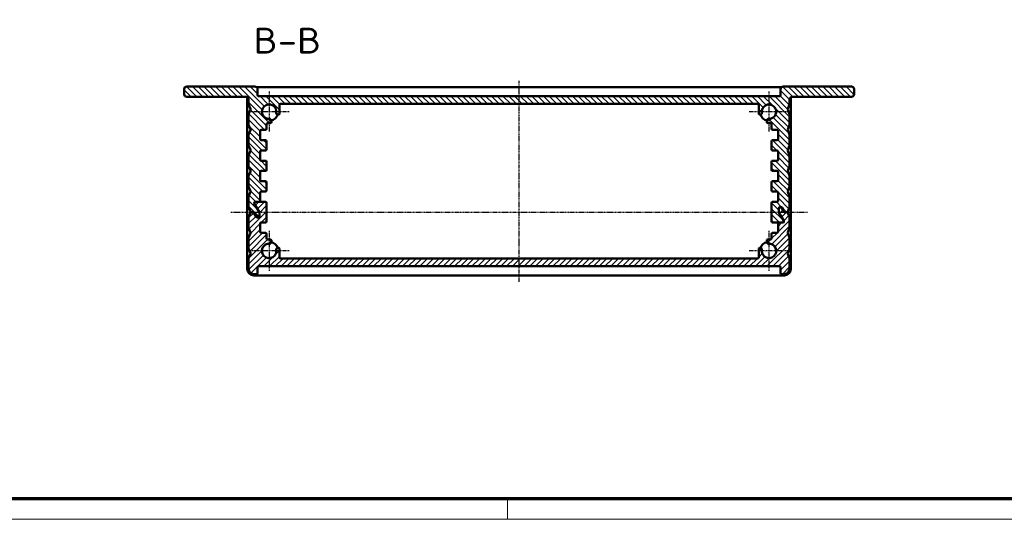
# Model space of a CAD drawing. Header units: millimetres. Extents: x 1 to 593, y 1 to 419.
# Tile 2 of 6: x 118 to 309, y 1 to 98. Entities that reach past the tile are written whole.
import ezdxf

# ---------------------------------------------------------------- set-up
doc = ezdxf.new("R2010")
doc.units = ezdxf.units.MM
doc.linetypes.add('CHAIN', pattern=[0.3543, 0.2362, -0.0295, 0.0591, -0.0295])
doc.linetypes.add('DASH_DOT', pattern=[0.37, 0.24, -0.06, 0.01, -0.06])
doc.layers.get('0').update_dxf_attribs({"lineweight": 25})
for name, color, linetype, lineweight in [('Mittellinie (ISO)', 1, 'DASH_DOT', 25), ('Mittelpunktmarkierung (ISO)', 1, 'DASH_DOT', 25), ('Rahmen (ISO)', 7, 'Continuous', 70), ('Schraffur (ISO)', 1, 'Continuous', 18), ('Sichtbar (ISO)', 7, 'Continuous', 50), ('Symbol (ISO)', 1, 'Continuous', 25)]:
    doc.layers.add(name, color=color, linetype=linetype, lineweight=lineweight)
doc.styles.add('5', font='isocpeur.ttf', dxfattribs={"width": 1.1})

# ---------------------------------------------------------------- blocks, each defined once
blk = doc.blocks.new('Ränder Bopla-A2-Rahmen')
at = {"layer": 'Rahmen (ISO)', "color": 91, "lineweight": 70}
blk.add_line((589, 5), (20, 5), dxfattribs=at)
at = {"layer": 'Rahmen (ISO)', "color": 1, "lineweight": 18}
for p, q in [((213, 5), (213, 1)), ((1, 1), (593, 1))]:
    blk.add_line(p, q, dxfattribs=at)

msp = doc.modelspace()

# ---------------------------------------------------------------- hatches: boundary and pattern name
at = {"layer": 'Schraffur (ISO)'}
h = msp.add_hatch(dxfattribs=at)
h.set_pattern_fill('ANSI31', color=256, scale=6.35, angle=90.000210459, style=0)
h.set_pattern_definition([(135.0002, (0, 0), (-0.561264, -0.561268), [])])
edge = h.paths.add_edge_path()
edge.add_ellipse((166.0632777, 74.3884254), major_axis=(0.2, 0), ratio=1, start_angle=0, end_angle=90)
edge.add_line((166.0632777, 74.5884254), (165.2132777, 74.5884254))
edge.add_ellipse((165.2132777, 74.7884254), major_axis=(0, -0.2), ratio=1, start_angle=270, end_angle=360, ccw=False)
edge.add_line((165.0132777, 74.7884254), (165.0132777, 76.3884254))
edge.add_ellipse((165.2132777, 76.3884254), major_axis=(-0.2, 0), ratio=1, start_angle=270, end_angle=360, ccw=False)
edge.add_line((165.2132777, 76.5884254), (166.0632777, 76.5884254))
edge.add_ellipse((166.0632777, 76.7884254), major_axis=(0, -0.2), ratio=1, start_angle=0, end_angle=90)
edge.add_line((166.2632777, 76.7884254), (166.2632777, 77.6884254))
edge.add_ellipse((166.4632777, 77.6884254), major_axis=(-0.2, 0), ratio=1, start_angle=270, end_angle=360, ccw=False)
edge.add_line((166.4632777, 77.8884254), (166.9937079, 77.8884254))
edge.add_ellipse((166.9937079, 78.0884254), major_axis=(0, -0.2), ratio=1, start_angle=0, end_angle=102.273689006)
edge.add_line((167.1891366, 78.1309417), (167.1007406, 78.5372585))
edge.add_ellipse((166.905312, 78.4947422), major_axis=(0.1954287, 0.0425163), ratio=1, start_angle=0, end_angle=82.819244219)
edge.add_ellipse((166.7632777, 80.0884254), major_axis=(0.12428, -1.3944728), ratio=1, start_angle=74.361511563, end_angle=360, ccw=False)
edge.add_ellipse((168.3362532, 79.7955978), major_axis=(-0.1966219, 0.0366034), ratio=1, start_angle=0, end_angle=82.819244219)
edge.add_line((168.2753591, 79.6050935), (168.5023836, 79.5325258))
edge.add_ellipse((168.5632777, 79.7230302), major_axis=(-0.0608941, -0.1905044), ratio=1, start_angle=0, end_angle=107.726310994)
edge.add_line((168.7632777, 79.7230302), (168.7632777, 81.3884254))
edge.add_ellipse((168.9632777, 81.3884254), major_axis=(-0.2, 0), ratio=1, start_angle=270, end_angle=360, ccw=False)
edge.add_line((168.9632777, 81.5884254), (261.5632777, 81.5884254))
edge.add_ellipse((261.5632777, 81.3884254), major_axis=(0, 0.2), ratio=1, start_angle=270, end_angle=360, ccw=False)
edge.add_line((261.7632777, 81.3884254), (261.7632777, 79.7230302))
edge.add_ellipse((261.9632777, 79.7230302), major_axis=(-0.2, 0), ratio=1, start_angle=0, end_angle=107.726310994)
edge.add_line((262.0241718, 79.5325258), (262.2511962, 79.6050935))
edge.add_ellipse((262.1903021, 79.7955978), major_axis=(0.0608941, -0.1905044), ratio=1, start_angle=0, end_angle=82.819244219)
edge.add_ellipse((263.7632777, 80.0884254), major_axis=(-1.3763536, -0.2562241), ratio=1, start_angle=74.361511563, end_angle=360, ccw=False)
edge.add_ellipse((263.6212434, 78.4947422), major_axis=(0.0177543, 0.1992104), ratio=1, start_angle=0, end_angle=82.819244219)
edge.add_line((263.4258147, 78.5372585), (263.3374187, 78.1309417))
edge.add_ellipse((263.5328474, 78.0884254), major_axis=(-0.1954287, 0.0425163), ratio=1, start_angle=0, end_angle=102.273689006)
edge.add_line((263.5328474, 77.8884254), (264.0632777, 77.8884254))
edge.add_ellipse((264.0632777, 77.6884254), major_axis=(0, 0.2), ratio=1, start_angle=270, end_angle=360, ccw=False)
edge.add_line((264.2632777, 77.6884254), (264.2632777, 76.7884254))
edge.add_ellipse((264.4632777, 76.7884254), major_axis=(-0.2, 0), ratio=1, start_angle=0, end_angle=90)
edge.add_line((264.4632777, 76.5884254), (265.3132777, 76.5884254))
edge.add_ellipse((265.3132777, 76.3884254), major_axis=(0, 0.2), ratio=1, start_angle=270, end_angle=360, ccw=False)
edge.add_line((265.5132777, 76.3884254), (265.5132777, 74.7884254))
edge.add_ellipse((265.3132777, 74.7884254), major_axis=(0.2, 0), ratio=1, start_angle=270, end_angle=360, ccw=False)
edge.add_line((265.3132777, 74.5884254), (264.4632777, 74.5884254))
edge.add_ellipse((264.4632777, 74.3884254), major_axis=(0, 0.2), ratio=1, start_angle=0, end_angle=90)
edge.add_line((264.2632777, 74.3884254), (264.2632777, 72.7884254))
edge.add_ellipse((264.4632777, 72.7884254), major_axis=(-0.2, 0), ratio=1, start_angle=0, end_angle=90)
edge.add_line((264.4632777, 72.5884254), (265.3132777, 72.5884254))
edge.add_ellipse((265.3132777, 72.3884254), major_axis=(0, 0.2), ratio=1, start_angle=270, end_angle=360, ccw=False)
edge.add_line((265.5132777, 72.3884254), (265.5132777, 70.7884254))
edge.add_ellipse((265.3132777, 70.7884254), major_axis=(0.2, 0), ratio=1, start_angle=270, end_angle=360, ccw=False)
edge.add_line((265.3132777, 70.5884254), (264.4632777, 70.5884254))
edge.add_ellipse((264.4632777, 70.3884254), major_axis=(0, 0.2), ratio=1, start_angle=0, end_angle=90)
edge.add_line((264.2632777, 70.3884254), (264.2632777, 68.7884254))
edge.add_ellipse((264.4632777, 68.7884254), major_axis=(-0.2, 0), ratio=1, start_angle=0, end_angle=90)
edge.add_line((264.4632777, 68.5884254), (265.3132777, 68.5884254))
edge.add_ellipse((265.3132777, 68.3884254), major_axis=(0, 0.2), ratio=1, start_angle=270, end_angle=360, ccw=False)
edge.add_line((265.5132777, 68.3884254), (265.5132777, 66.7884254))
edge.add_ellipse((265.3132777, 66.7884254), major_axis=(0.2, 0), ratio=1, start_angle=270, end_angle=360, ccw=False)
edge.add_line((265.3132777, 66.5884254), (264.4632777, 66.5884254))
edge.add_ellipse((264.4632777, 66.3884254), major_axis=(0, 0.2), ratio=1, start_angle=0, end_angle=90)
edge.add_line((264.2632777, 66.3884254), (264.2632777, 64.7884254))
edge.add_ellipse((264.4632777, 64.7884254), major_axis=(-0.2, 0), ratio=1, start_angle=0, end_angle=90)
edge.add_line((264.4632777, 64.5884254), (265.3132777, 64.5884254))
edge.add_ellipse((265.3132777, 64.3884254), major_axis=(0, 0.2), ratio=1, start_angle=270, end_angle=360, ccw=False)
edge.add_line((265.5132777, 64.3884254), (265.5132777, 62.7884254))
edge.add_ellipse((265.3132777, 62.7884254), major_axis=(0.2, 0), ratio=1, start_angle=270, end_angle=360, ccw=False)
edge.add_line((265.3132777, 62.5884254), (264.4632777, 62.5884254))
edge.add_ellipse((264.4632777, 62.3884254), major_axis=(0, 0.2), ratio=1, start_angle=0, end_angle=90)
edge.add_line((264.2632777, 62.3884254), (264.2632777, 58.7884254))
edge.add_ellipse((264.4632777, 58.7884254), major_axis=(-0.2, 0), ratio=1, start_angle=0, end_angle=90)
edge.add_line((264.4632777, 58.5884254), (265.7132777, 58.5884254))
edge.add_line((265.7132777, 58.5884254), (266.471568, 58.5884254))
edge.add_ellipse((266.471568, 58.7884254), major_axis=(0, -0.2), ratio=1, start_angle=0, end_angle=120)
edge.add_line((266.6447731, 58.8884254), (265.6900726, 60.5420152))
edge.add_ellipse((265.8632777, 60.6420152), major_axis=(-0.1732051, -0.1), ratio=1, start_angle=330, end_angle=360, ccw=False)
edge.add_line((265.6632777, 60.6420152), (265.6632777, 61.2884254))
edge.add_line((265.6632777, 61.2884254), (265.6632777, 61.3884254))
edge.add_ellipse((265.8632777, 61.3884254), major_axis=(-0.2, 0), ratio=1, start_angle=270, end_angle=360, ccw=False)
edge.add_line((265.8632777, 61.5884254), (266.1251579, 61.5884254))
edge.add_ellipse((266.1251579, 61.3884254), major_axis=(0, 0.2), ratio=1, start_angle=300, end_angle=360, ccw=False)
edge.add_line((266.298363, 61.4884254), (266.7602432, 60.6884254))
edge.add_ellipse((266.9334483, 60.7884254), major_axis=(-0.1732051, -0.1), ratio=1, start_angle=0, end_angle=60)
edge.add_line((266.9334483, 60.5884254), (267.2278711, 60.5884254))
edge.add_ellipse((267.2278711, 60.7884254), major_axis=(0, -0.2), ratio=1, start_angle=0, end_angle=68.198590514)
edge.add_line((267.4135664, 60.7141473), (267.748973, 61.5526638))
edge.add_ellipse((267.5632777, 61.6269419), major_axis=(0.1856953, -0.0742781), ratio=1, start_angle=0, end_angle=21.801409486)
edge.add_line((267.7632777, 61.6269419), (267.7632777, 63.5499089))
edge.add_ellipse((267.5632777, 63.5499089), major_axis=(0.2, 0), ratio=1, start_angle=0, end_angle=21.801409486)
edge.add_line((267.748973, 63.6241871), (267.3929889, 64.5141473))
edge.add_ellipse((267.5786843, 64.5884254), major_axis=(-0.1856953, -0.0742781), ratio=1, start_angle=316.397181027, end_angle=360, ccw=False)
edge.add_line((267.3929889, 64.6627035), (267.748973, 65.5526638))
edge.add_ellipse((267.5632777, 65.6269419), major_axis=(0.1856953, -0.0742781), ratio=1, start_angle=0, end_angle=21.801409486)
edge.add_line((267.7632777, 65.6269419), (267.7632777, 67.5499089))
edge.add_ellipse((267.5632777, 67.5499089), major_axis=(0.2, 0), ratio=1, start_angle=0, end_angle=21.801409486)
edge.add_line((267.748973, 67.6241871), (267.3929889, 68.5141473))
edge.add_ellipse((267.5786843, 68.5884254), major_axis=(-0.1856953, -0.0742781), ratio=1, start_angle=316.397181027, end_angle=360, ccw=False)
edge.add_line((267.3929889, 68.6627035), (267.748973, 69.5526638))
edge.add_ellipse((267.5632777, 69.6269419), major_axis=(0.1856953, -0.0742781), ratio=1, start_angle=0, end_angle=21.801409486)
edge.add_line((267.7632777, 69.6269419), (267.7632777, 71.5499089))
edge.add_ellipse((267.5632777, 71.5499089), major_axis=(0.2, 0), ratio=1, start_angle=0, end_angle=21.801409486)
edge.add_line((267.748973, 71.6241871), (267.3929889, 72.5141473))
edge.add_ellipse((267.5786843, 72.5884254), major_axis=(-0.1856953, -0.0742781), ratio=1, start_angle=316.397181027, end_angle=360, ccw=False)
edge.add_line((267.3929889, 72.6627035), (267.748973, 73.5526638))
edge.add_ellipse((267.5632777, 73.6269419), major_axis=(0.1856953, -0.0742781), ratio=1, start_angle=0, end_angle=21.801409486)
edge.add_line((267.7632777, 73.6269419), (267.7632777, 75.5499089))
edge.add_ellipse((267.5632777, 75.5499089), major_axis=(0.2, 0), ratio=1, start_angle=0, end_angle=21.801409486)
edge.add_line((267.748973, 75.6241871), (267.3929889, 76.5141473))
edge.add_ellipse((267.5786843, 76.5884254), major_axis=(-0.1856953, -0.0742781), ratio=1, start_angle=316.397181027, end_angle=360, ccw=False)
edge.add_line((267.3929889, 76.6627035), (267.748973, 77.5526638))
edge.add_ellipse((267.5632777, 77.6269419), major_axis=(0.1856953, -0.0742781), ratio=1, start_angle=0, end_angle=21.801409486)
edge.add_line((267.7632777, 77.6269419), (267.7632777, 79.5499089))
edge.add_ellipse((267.5632777, 79.5499089), major_axis=(0.2, 0), ratio=1, start_angle=0, end_angle=21.801409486)
edge.add_line((267.748973, 79.6241871), (267.3929889, 80.5141473))
edge.add_ellipse((267.5786843, 80.5884254), major_axis=(-0.1856953, -0.0742781), ratio=1, start_angle=316.397181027, end_angle=360, ccw=False)
edge.add_line((267.3929889, 80.6627035), (267.748973, 81.5526638))
edge.add_ellipse((267.5632777, 81.6269419), major_axis=(0.1856953, -0.0742781), ratio=1, start_angle=0, end_angle=21.801409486)
edge.add_line((267.7632777, 81.6269419), (267.7632777, 82.4884254))
edge.add_ellipse((268.2632777, 82.4884254), major_axis=(-0.5, 0), ratio=1, start_angle=270, end_angle=360, ccw=False)
edge.add_line((268.2632777, 82.9884254), (279.7632777, 82.9884254))
edge.add_ellipse((279.7632777, 83.4884254), major_axis=(0, -0.5), ratio=1, start_angle=0, end_angle=90)
edge.add_line((280.2632777, 83.4884254), (280.2632777, 84.4884254))
edge.add_ellipse((279.7632777, 84.4884254), major_axis=(0.5, 0), ratio=1, start_angle=0, end_angle=90)
edge.add_line((279.7632777, 84.9884254), (266.5132777, 84.9884254))
edge.add_ellipse((266.5132777, 84.4884254), major_axis=(0, 0.5), ratio=1, start_angle=0, end_angle=90)
edge.add_line((266.0132777, 84.4884254), (266.0132777, 83.2884254))
edge.add_ellipse((265.8132777, 83.2884254), major_axis=(0.2, 0), ratio=1, start_angle=270, end_angle=360, ccw=False)
edge.add_line((265.8132777, 83.0884254), (164.7132777, 83.0884254))
edge.add_ellipse((164.7132777, 83.2884254), major_axis=(0, -0.2), ratio=1, start_angle=270, end_angle=360, ccw=False)
edge.add_line((164.5132777, 83.2884254), (164.5132777, 84.4884254))
edge.add_ellipse((164.0132777, 84.4884254), major_axis=(0.5, 0), ratio=1, start_angle=0, end_angle=90)
edge.add_line((164.0132777, 84.9884254), (150.7632777, 84.9884254))
edge.add_ellipse((150.7632777, 84.4884254), major_axis=(0, 0.5), ratio=1, start_angle=0, end_angle=90)
edge.add_line((150.2632777, 84.4884254), (150.2632777, 83.4884254))
edge.add_ellipse((150.7632777, 83.4884254), major_axis=(-0.5, 0), ratio=1, start_angle=0, end_angle=90)
edge.add_line((150.7632777, 82.9884254), (162.2632777, 82.9884254))
edge.add_ellipse((162.2632777, 82.4884254), major_axis=(0, 0.5), ratio=1, start_angle=270, end_angle=360, ccw=False)
edge.add_line((162.7632777, 82.4884254), (162.7632777, 81.6269419))
edge.add_ellipse((162.9632777, 81.6269419), major_axis=(-0.2, 0), ratio=1, start_angle=0, end_angle=21.801409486)
edge.add_line((162.7775823, 81.5526638), (163.1335664, 80.6627035))
edge.add_ellipse((162.9478711, 80.5884254), major_axis=(0.1856953, 0.0742781), ratio=1, start_angle=316.397181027, end_angle=360, ccw=False)
edge.add_line((163.1335664, 80.5141473), (162.7775823, 79.6241871))
edge.add_ellipse((162.9632777, 79.5499089), major_axis=(-0.1856953, 0.0742781), ratio=1, start_angle=0, end_angle=21.801409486)
edge.add_line((162.7632777, 79.5499089), (162.7632777, 77.6269419))
edge.add_ellipse((162.9632777, 77.6269419), major_axis=(-0.2, 0), ratio=1, start_angle=0, end_angle=21.801409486)
edge.add_line((162.7775823, 77.5526638), (163.1335664, 76.6627035))
edge.add_ellipse((162.9478711, 76.5884254), major_axis=(0.1856953, 0.0742781), ratio=1, start_angle=316.397181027, end_angle=360, ccw=False)
edge.add_line((163.1335664, 76.5141473), (162.7775823, 75.6241871))
edge.add_ellipse((162.9632777, 75.5499089), major_axis=(-0.1856953, 0.0742781), ratio=1, start_angle=0, end_angle=21.801409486)
edge.add_line((162.7632777, 75.5499089), (162.7632777, 73.6269419))
edge.add_ellipse((162.9632777, 73.6269419), major_axis=(-0.2, 0), ratio=1, start_angle=0, end_angle=21.801409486)
edge.add_line((162.7775823, 73.5526638), (163.1335664, 72.6627035))
edge.add_ellipse((162.9478711, 72.5884254), major_axis=(0.1856953, 0.0742781), ratio=1, start_angle=316.397181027, end_angle=360, ccw=False)
edge.add_line((163.1335664, 72.5141473), (162.7775823, 71.6241871))
edge.add_ellipse((162.9632777, 71.5499089), major_axis=(-0.1856953, 0.0742781), ratio=1, start_angle=0, end_angle=21.801409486)
edge.add_line((162.7632777, 71.5499089), (162.7632777, 69.6269419))
edge.add_ellipse((162.9632777, 69.6269419), major_axis=(-0.2, 0), ratio=1, start_angle=0, end_angle=21.801409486)
edge.add_line((162.7775823, 69.5526638), (163.1335664, 68.6627035))
edge.add_ellipse((162.9478711, 68.5884254), major_axis=(0.1856953, 0.0742781), ratio=1, start_angle=316.397181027, end_angle=360, ccw=False)
edge.add_line((163.1335664, 68.5141473), (162.7775823, 67.6241871))
edge.add_ellipse((162.9632777, 67.5499089), major_axis=(-0.1856953, 0.0742781), ratio=1, start_angle=0, end_angle=21.801409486)
edge.add_line((162.7632777, 67.5499089), (162.7632777, 65.6269419))
edge.add_ellipse((162.9632777, 65.6269419), major_axis=(-0.2, 0), ratio=1, start_angle=0, end_angle=21.801409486)
edge.add_line((162.7775823, 65.5526638), (163.1335664, 64.6627035))
edge.add_ellipse((162.9478711, 64.5884254), major_axis=(0.1856953, 0.0742781), ratio=1, start_angle=316.397181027, end_angle=360, ccw=False)
edge.add_line((163.1335664, 64.5141473), (162.7775823, 63.6241871))
edge.add_ellipse((162.9632777, 63.5499089), major_axis=(-0.1856953, 0.0742781), ratio=1, start_angle=0, end_angle=21.801409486)
edge.add_line((162.7632777, 63.5499089), (162.7632777, 61.6269419))
edge.add_ellipse((162.9632777, 61.6269419), major_axis=(-0.2, 0), ratio=1, start_angle=0, end_angle=21.801409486)
edge.add_line((162.7775823, 61.5526638), (163.1129889, 60.7141473))
edge.add_ellipse((163.2986843, 60.7884254), major_axis=(-0.1856953, -0.0742781), ratio=1, start_angle=0, end_angle=68.198590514)
edge.add_line((163.2986843, 60.5884254), (163.5931071, 60.5884254))
edge.add_line((163.5931071, 60.5884254), (163.7085771, 60.5884254))
edge.add_ellipse((163.7085771, 60.3884254), major_axis=(0, 0.2), ratio=1, start_angle=300, end_angle=360, ccw=False)
edge.add_line((163.8817822, 60.4884254), (164.2859274, 59.7884254))
edge.add_ellipse((164.4591325, 59.8884254), major_axis=(-0.1732051, -0.1), ratio=1, start_angle=0, end_angle=60)
edge.add_line((164.4591325, 59.6884254), (164.6632777, 59.6884254))
edge.add_ellipse((164.6632777, 59.8884254), major_axis=(0, -0.2), ratio=1, start_angle=0, end_angle=90)
edge.add_line((164.8632777, 59.8884254), (164.8632777, 60.5348356))
edge.add_ellipse((164.6632777, 60.5348356), major_axis=(0.2, 0), ratio=1, start_angle=0, end_angle=30)
edge.add_line((164.8364827, 60.6348356), (163.8817822, 62.2884254))
edge.add_ellipse((164.0549873, 62.3884254), major_axis=(-0.1732051, -0.1), ratio=1, start_angle=240, end_angle=360, ccw=False)
edge.add_line((164.0549873, 62.5884254), (164.8132777, 62.5884254))
edge.add_ellipse((164.8132777, 62.7884254), major_axis=(0, -0.2), ratio=1, start_angle=0, end_angle=90)
edge.add_line((165.0132777, 62.7884254), (165.0132777, 64.3884254))
edge.add_ellipse((165.2132777, 64.3884254), major_axis=(-0.2, 0), ratio=1, start_angle=270, end_angle=360, ccw=False)
edge.add_line((165.2132777, 64.5884254), (166.0632777, 64.5884254))
edge.add_ellipse((166.0632777, 64.7884254), major_axis=(0, -0.2), ratio=1, start_angle=0, end_angle=90)
edge.add_line((166.2632777, 64.7884254), (166.2632777, 66.3884254))
edge.add_ellipse((166.0632777, 66.3884254), major_axis=(0.2, 0), ratio=1, start_angle=0, end_angle=90)
edge.add_line((166.0632777, 66.5884254), (165.2132777, 66.5884254))
edge.add_ellipse((165.2132777, 66.7884254), major_axis=(0, -0.2), ratio=1, start_angle=270, end_angle=360, ccw=False)
edge.add_line((165.0132777, 66.7884254), (165.0132777, 68.3884254))
edge.add_ellipse((165.2132777, 68.3884254), major_axis=(-0.2, 0), ratio=1, start_angle=270, end_angle=360, ccw=False)
edge.add_line((165.2132777, 68.5884254), (166.0632777, 68.5884254))
edge.add_ellipse((166.0632777, 68.7884254), major_axis=(0, -0.2), ratio=1, start_angle=0, end_angle=90)
edge.add_line((166.2632777, 68.7884254), (166.2632777, 70.3884254))
edge.add_ellipse((166.0632777, 70.3884254), major_axis=(0.2, 0), ratio=1, start_angle=0, end_angle=90)
edge.add_line((166.0632777, 70.5884254), (165.2132777, 70.5884254))
edge.add_ellipse((165.2132777, 70.7884254), major_axis=(0, -0.2), ratio=1, start_angle=270, end_angle=360, ccw=False)
edge.add_line((165.0132777, 70.7884254), (165.0132777, 72.3884254))
edge.add_ellipse((165.2132777, 72.3884254), major_axis=(-0.2, 0), ratio=1, start_angle=270, end_angle=360, ccw=False)
edge.add_line((165.2132777, 72.5884254), (166.0632777, 72.5884254))
edge.add_ellipse((166.0632777, 72.7884254), major_axis=(0, -0.2), ratio=1, start_angle=0, end_angle=90)
edge.add_line((166.2632777, 72.7884254), (166.2632777, 74.3884254))
h = msp.add_hatch(dxfattribs=at)
h.set_pattern_fill('ANSI31', color=256, scale=6.35, style=0)
h.set_pattern_definition([(45, (0, 0), (-0.561266, 0.561266), [])])
edge = h.paths.add_edge_path()
edge.add_ellipse((264.4632777, 56.3884254), major_axis=(0, 0.2), ratio=1, start_angle=0, end_angle=90)
edge.add_line((264.2632777, 56.3884254), (264.2632777, 55.4884254))
edge.add_ellipse((264.0632777, 55.4884254), major_axis=(0.2, 0), ratio=1, start_angle=270, end_angle=360, ccw=False)
edge.add_line((264.0632777, 55.2884254), (263.5328474, 55.2884254))
edge.add_ellipse((263.5328474, 55.0884254), major_axis=(0, 0.2), ratio=1, start_angle=0, end_angle=102.273689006)
edge.add_line((263.3374187, 55.0459091), (263.4258147, 54.6395923))
edge.add_ellipse((263.6212434, 54.6821086), major_axis=(-0.1954287, -0.0425163), ratio=1, start_angle=0, end_angle=82.819244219)
edge.add_ellipse((263.7632777, 53.0884254), major_axis=(-0.12428, 1.3944728), ratio=1, start_angle=74.361511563, end_angle=360, ccw=False)
edge.add_ellipse((262.1903021, 53.381253), major_axis=(0.1966219, -0.0366034), ratio=1, start_angle=0, end_angle=82.819244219)
edge.add_line((262.2511962, 53.5717574), (262.0241718, 53.644325))
edge.add_ellipse((261.9632777, 53.4538206), major_axis=(0.0608941, 0.1905044), ratio=1, start_angle=0, end_angle=107.726310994)
edge.add_line((261.7632777, 53.4538206), (261.7632777, 51.7884254))
edge.add_ellipse((261.5632777, 51.7884254), major_axis=(0.2, 0), ratio=1, start_angle=270, end_angle=360, ccw=False)
edge.add_line((261.5632777, 51.5884254), (168.9632777, 51.5884254))
edge.add_ellipse((168.9632777, 51.7884254), major_axis=(0, -0.2), ratio=1, start_angle=270, end_angle=360, ccw=False)
edge.add_line((168.7632777, 51.7884254), (168.7632777, 53.4538206))
edge.add_ellipse((168.5632777, 53.4538206), major_axis=(0.2, 0), ratio=1, start_angle=0, end_angle=107.726310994)
edge.add_line((168.5023836, 53.644325), (168.2753591, 53.5717574))
edge.add_ellipse((168.3362532, 53.381253), major_axis=(-0.0608941, 0.1905044), ratio=1, start_angle=0, end_angle=82.819244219)
edge.add_ellipse((166.7632777, 53.0884254), major_axis=(1.3763536, 0.2562241), ratio=1, start_angle=74.361511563, end_angle=360, ccw=False)
edge.add_ellipse((166.905312, 54.6821086), major_axis=(-0.0177543, -0.1992104), ratio=1, start_angle=0, end_angle=82.819244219)
edge.add_line((167.1007406, 54.6395923), (167.1891366, 55.0459091))
edge.add_ellipse((166.9937079, 55.0884254), major_axis=(0.1954287, -0.0425163), ratio=1, start_angle=0, end_angle=102.273689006)
edge.add_line((166.9937079, 55.2884254), (166.4632777, 55.2884254))
edge.add_ellipse((166.4632777, 55.4884254), major_axis=(0, -0.2), ratio=1, start_angle=270, end_angle=360, ccw=False)
edge.add_line((166.2632777, 55.4884254), (166.2632777, 56.3884254))
edge.add_ellipse((166.0632777, 56.3884254), major_axis=(0.2, 0), ratio=1, start_angle=0, end_angle=90)
edge.add_line((166.0632777, 56.5884254), (165.2132777, 56.5884254))
edge.add_ellipse((165.2132777, 56.7884254), major_axis=(0, -0.2), ratio=1, start_angle=270, end_angle=360, ccw=False)
edge.add_line((165.0132777, 56.7884254), (165.0132777, 58.3884254))
edge.add_ellipse((165.2132777, 58.3884254), major_axis=(-0.2, 0), ratio=1, start_angle=270, end_angle=360, ccw=False)
edge.add_line((165.2132777, 58.5884254), (166.0632777, 58.5884254))
edge.add_ellipse((166.0632777, 58.7884254), major_axis=(0, -0.2), ratio=1, start_angle=0, end_angle=90)
edge.add_line((166.2632777, 58.7884254), (166.2632777, 62.3884254))
edge.add_ellipse((166.0632777, 62.3884254), major_axis=(0.2, 0), ratio=1, start_angle=0, end_angle=90)
edge.add_line((166.0632777, 62.5884254), (164.8132777, 62.5884254))
edge.add_line((164.8132777, 62.5884254), (164.0549873, 62.5884254))
edge.add_ellipse((164.0549873, 62.3884254), major_axis=(0, 0.2), ratio=1, start_angle=0, end_angle=120)
edge.add_line((163.8817822, 62.2884254), (164.8364827, 60.6348356))
edge.add_ellipse((164.6632777, 60.5348356), major_axis=(0.1732051, 0.1), ratio=1, start_angle=330, end_angle=360, ccw=False)
edge.add_line((164.8632777, 60.5348356), (164.8632777, 59.8884254))
edge.add_line((164.8632777, 59.8884254), (164.8632777, 59.7884254))
edge.add_ellipse((164.6632777, 59.7884254), major_axis=(0.2, 0), ratio=1, start_angle=270, end_angle=360, ccw=False)
edge.add_line((164.6632777, 59.5884254), (164.4013975, 59.5884254))
edge.add_ellipse((164.4013975, 59.7884254), major_axis=(0, -0.2), ratio=1, start_angle=300, end_angle=360, ccw=False)
edge.add_line((164.2281924, 59.6884254), (163.7663122, 60.4884254))
edge.add_ellipse((163.5931071, 60.3884254), major_axis=(0.1732051, 0.1), ratio=1, start_angle=0, end_angle=60)
edge.add_line((163.5931071, 60.5884254), (163.2986843, 60.5884254))
edge.add_ellipse((163.2986843, 60.3884254), major_axis=(0, 0.2), ratio=1, start_angle=0, end_angle=68.198590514)
edge.add_line((163.1129889, 60.4627035), (162.7775823, 59.6241871))
edge.add_ellipse((162.9632777, 59.5499089), major_axis=(-0.1856953, 0.0742781), ratio=1, start_angle=0, end_angle=21.801409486)
edge.add_line((162.7632777, 59.5499089), (162.7632777, 57.6269419))
edge.add_ellipse((162.9632777, 57.6269419), major_axis=(-0.2, 0), ratio=1, start_angle=0, end_angle=21.801409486)
edge.add_line((162.7775823, 57.5526638), (163.1335664, 56.6627035))
edge.add_ellipse((162.9478711, 56.5884254), major_axis=(0.1856953, 0.0742781), ratio=1, start_angle=316.397181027, end_angle=360, ccw=False)
edge.add_line((163.1335664, 56.5141473), (162.7775823, 55.6241871))
edge.add_ellipse((162.9632777, 55.5499089), major_axis=(-0.1856953, 0.0742781), ratio=1, start_angle=0, end_angle=21.801409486)
edge.add_line((162.7632777, 55.5499089), (162.7632777, 53.6269419))
edge.add_ellipse((162.9632777, 53.6269419), major_axis=(-0.2, 0), ratio=1, start_angle=0, end_angle=21.801409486)
edge.add_line((162.7775823, 53.5526638), (163.1335664, 52.6627035))
edge.add_ellipse((162.9478711, 52.5884254), major_axis=(0.1856953, 0.0742781), ratio=1, start_angle=316.397181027, end_angle=360, ccw=False)
edge.add_line((163.1335664, 52.5141473), (162.7775823, 51.6241871))
edge.add_ellipse((162.9632777, 51.5499089), major_axis=(-0.1856953, 0.0742781), ratio=1, start_angle=0, end_angle=21.801409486)
edge.add_line((162.7632777, 51.5499089), (162.7632777, 49.6269419))
edge.add_ellipse((162.9632777, 49.6269419), major_axis=(-0.2, 0), ratio=1, start_angle=0, end_angle=21.801409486)
edge.add_line((162.7775823, 49.5526638), (163.0391397, 48.8987702))
edge.add_ellipse((163.7632777, 49.5884254), major_axis=(-0.7241379, -0.6896552), ratio=1, start_angle=0, end_angle=46.397181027)
edge.add_line((163.7632777, 48.5884254), (164.3132777, 48.5884254))
edge.add_ellipse((164.3132777, 48.7884254), major_axis=(0, -0.2), ratio=1, start_angle=0, end_angle=90)
edge.add_line((164.5132777, 48.7884254), (164.5132777, 49.8884254))
edge.add_ellipse((164.7132777, 49.8884254), major_axis=(-0.2, 0), ratio=1, start_angle=270, end_angle=360, ccw=False)
edge.add_line((164.7132777, 50.0884254), (265.8132777, 50.0884254))
edge.add_ellipse((265.8132777, 49.8884254), major_axis=(0, 0.2), ratio=1, start_angle=270, end_angle=360, ccw=False)
edge.add_line((266.0132777, 49.8884254), (266.0132777, 48.7884254))
edge.add_ellipse((266.2132777, 48.7884254), major_axis=(-0.2, 0), ratio=1, start_angle=0, end_angle=90)
edge.add_line((266.2132777, 48.5884254), (266.7632777, 48.5884254))
edge.add_ellipse((266.7632777, 49.5884254), major_axis=(0, -1), ratio=1, start_angle=0, end_angle=46.397181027)
edge.add_line((267.4874156, 48.8987702), (267.748973, 49.5526638))
edge.add_ellipse((267.5632777, 49.6269419), major_axis=(0.1856953, -0.0742781), ratio=1, start_angle=0, end_angle=21.801409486)
edge.add_line((267.7632777, 49.6269419), (267.7632777, 51.5499089))
edge.add_ellipse((267.5632777, 51.5499089), major_axis=(0.2, 0), ratio=1, start_angle=0, end_angle=21.801409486)
edge.add_line((267.748973, 51.6241871), (267.3929889, 52.5141473))
edge.add_ellipse((267.5786843, 52.5884254), major_axis=(-0.1856953, -0.0742781), ratio=1, start_angle=316.397181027, end_angle=360, ccw=False)
edge.add_line((267.3929889, 52.6627035), (267.748973, 53.5526638))
edge.add_ellipse((267.5632777, 53.6269419), major_axis=(0.1856953, -0.0742781), ratio=1, start_angle=0, end_angle=21.801409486)
edge.add_line((267.7632777, 53.6269419), (267.7632777, 55.5499089))
edge.add_ellipse((267.5632777, 55.5499089), major_axis=(0.2, 0), ratio=1, start_angle=0, end_angle=21.801409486)
edge.add_line((267.748973, 55.6241871), (267.3929889, 56.5141473))
edge.add_ellipse((267.5786843, 56.5884254), major_axis=(-0.1856953, -0.0742781), ratio=1, start_angle=316.397181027, end_angle=360, ccw=False)
edge.add_line((267.3929889, 56.6627035), (267.748973, 57.5526638))
edge.add_ellipse((267.5632777, 57.6269419), major_axis=(0.1856953, -0.0742781), ratio=1, start_angle=0, end_angle=21.801409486)
edge.add_line((267.7632777, 57.6269419), (267.7632777, 59.5499089))
edge.add_ellipse((267.5632777, 59.5499089), major_axis=(0.2, 0), ratio=1, start_angle=0, end_angle=21.801409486)
edge.add_line((267.748973, 59.6241871), (267.4135664, 60.4627035))
edge.add_ellipse((267.2278711, 60.3884254), major_axis=(0.1856953, 0.0742781), ratio=1, start_angle=0, end_angle=68.198590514)
edge.add_line((267.2278711, 60.5884254), (266.9334483, 60.5884254))
edge.add_line((266.9334483, 60.5884254), (266.8179782, 60.5884254))
edge.add_ellipse((266.8179782, 60.7884254), major_axis=(0, -0.2), ratio=1, start_angle=300, end_angle=360, ccw=False)
edge.add_line((266.6447731, 60.6884254), (266.2406279, 61.3884254))
edge.add_ellipse((266.0674229, 61.2884254), major_axis=(0.1732051, 0.1), ratio=1, start_angle=0, end_angle=60)
edge.add_line((266.0674229, 61.4884254), (265.8632777, 61.4884254))
edge.add_ellipse((265.8632777, 61.2884254), major_axis=(0, 0.2), ratio=1, start_angle=0, end_angle=90)
edge.add_line((265.6632777, 61.2884254), (265.6632777, 60.6420152))
edge.add_ellipse((265.8632777, 60.6420152), major_axis=(-0.2, 0), ratio=1, start_angle=0, end_angle=30)
edge.add_line((265.6900726, 60.5420152), (266.6447731, 58.8884254))
edge.add_ellipse((266.471568, 58.7884254), major_axis=(0.1732051, 0.1), ratio=1, start_angle=240, end_angle=360, ccw=False)
edge.add_line((266.471568, 58.5884254), (265.7132777, 58.5884254))
edge.add_ellipse((265.7132777, 58.3884254), major_axis=(0, 0.2), ratio=1, start_angle=0, end_angle=90)
edge.add_line((265.5132777, 58.3884254), (265.5132777, 56.7884254))
edge.add_ellipse((265.3132777, 56.7884254), major_axis=(0.2, 0), ratio=1, start_angle=270, end_angle=360, ccw=False)
edge.add_line((265.3132777, 56.5884254), (264.4632777, 56.5884254))

# ---------------------------------------------------------------- linework, layer by layer
at = {"layer": 'Mittellinie (ISO)', "linetype": 'CHAIN'}
for p, q in [((215.2632777, 47.0884254), (215.2632777, 86.0884254)), ((159.2986843, 60.5884254), (271.2278711, 60.5884254))]:
    msp.add_line(p, q, dxfattribs=at)
at = {"layer": 'Mittelpunktmarkierung (ISO)', "linetype": 'CHAIN'}
for p, q in [((166.7632777, 83.9884254), (166.7632777, 76.1884254)), ((263.7632777, 83.9884254), (263.7632777, 76.1884254)), ((170.6632777, 80.0884254), (162.8632777, 80.0884254)), ((267.6632777, 80.0884254), (259.8632777, 80.0884254)), ((166.7632777, 56.9884254), (166.7632777, 49.1884254)), ((263.7632777, 56.9884254), (263.7632777, 49.1884254)), ((170.6632777, 53.0884254), (162.8632777, 53.0884254)), ((267.6632777, 53.0884254), (259.8632777, 53.0884254))]:
    msp.add_line(p, q, dxfattribs=at)
at = {"layer": 'Sichtbar (ISO)'}
for p, q in [((150.2632777, 84.4884254), (150.2632777, 83.4884254)), ((164.0132777, 84.9884254), (150.7632777, 84.9884254)), ((164.3703491, 84.8384254), (266.1562062, 84.8384254)), ((164.5132777, 83.2884254), (164.5132777, 84.4884254)), ((266.0132777, 84.4884254), (266.0132777, 83.2884254)), ((279.7632777, 84.9884254), (266.5132777, 84.9884254)), ((280.2632777, 83.4884254), (280.2632777, 84.4884254)), ((150.7632777, 82.9884254), (162.2632777, 82.9884254)), ((162.5132777, 49.5884254), (162.5132777, 82.9214381)), ((162.7632777, 82.4884254), (162.7632777, 81.6269419)), ((265.8132777, 83.0884254), (164.7132777, 83.0884254)), ((267.7632777, 81.6269419), (267.7632777, 82.4884254)), ((268.0132777, 82.9214381), (268.0132777, 49.5884254)), ((268.2632777, 82.9884254), (279.7632777, 82.9884254)), ((162.7775823, 81.5526638), (163.1335664, 80.6627035)), ((163.1335664, 80.5141473), (162.7775823, 79.6241871)), ((168.7632777, 79.7230302), (168.7632777, 81.3884254)), ((168.9632777, 81.5884254), (261.5632777, 81.5884254)), ((261.7632777, 81.3884254), (261.7632777, 79.7230302)), ((267.3929889, 80.6627035), (267.748973, 81.5526638)), ((267.748973, 79.6241871), (267.3929889, 80.5141473)), ((162.7632777, 79.5499089), (162.7632777, 77.6269419)), ((167.1891366, 78.1309417), (167.1007406, 78.5372585)), ((168.2753591, 79.6050935), (168.5023836, 79.5325258)), ((262.0241718, 79.5325258), (262.2511962, 79.6050935)), ((263.4258147, 78.5372585), (263.3374187, 78.1309417)), ((267.7632777, 77.6269419), (267.7632777, 79.5499089)), ((162.7775823, 77.5526638), (163.1335664, 76.6627035)), ((163.1335664, 76.5141473), (162.7775823, 75.6241871)), ((165.2132777, 76.5884254), (166.0632777, 76.5884254)), ((166.2632777, 76.7884254), (166.2632777, 77.6884254)), ((166.4632777, 77.8884254), (166.9937079, 77.8884254)), ((263.5328474, 77.8884254), (264.0632777, 77.8884254)), ((264.2632777, 77.6884254), (264.2632777, 76.7884254)), ((264.4632777, 76.5884254), (265.3132777, 76.5884254)), ((267.3929889, 76.6627035), (267.748973, 77.5526638)), ((267.748973, 75.6241871), (267.3929889, 76.5141473)), ((162.7632777, 75.5499089), (162.7632777, 73.6269419)), ((165.0132777, 74.7884254), (165.0132777, 76.3884254)), ((166.0632777, 74.5884254), (165.2132777, 74.5884254)), ((265.3132777, 74.5884254), (264.4632777, 74.5884254)), ((265.5132777, 76.3884254), (265.5132777, 74.7884254)), ((267.7632777, 73.6269419), (267.7632777, 75.5499089)), ((162.7775823, 73.5526638), (163.1335664, 72.6627035)), ((166.2632777, 72.7884254), (166.2632777, 74.3884254)), ((264.2632777, 74.3884254), (264.2632777, 72.7884254)), ((267.3929889, 72.6627035), (267.748973, 73.5526638)), ((162.7632777, 71.5499089), (162.7632777, 69.6269419)), ((163.1335664, 72.5141473), (162.7775823, 71.6241871)), ((165.0132777, 70.7884254), (165.0132777, 72.3884254)), ((165.2132777, 72.5884254), (166.0632777, 72.5884254)), ((264.4632777, 72.5884254), (265.3132777, 72.5884254)), ((265.5132777, 72.3884254), (265.5132777, 70.7884254)), ((267.748973, 71.6241871), (267.3929889, 72.5141473)), ((267.7632777, 69.6269419), (267.7632777, 71.5499089)), ((162.7775823, 69.5526638), (163.1335664, 68.6627035)), ((166.0632777, 70.5884254), (165.2132777, 70.5884254)), ((166.2632777, 68.7884254), (166.2632777, 70.3884254)), ((264.2632777, 70.3884254), (264.2632777, 68.7884254)), ((265.3132777, 70.5884254), (264.4632777, 70.5884254)), ((267.3929889, 68.6627035), (267.748973, 69.5526638)), ((162.7632777, 67.5499089), (162.7632777, 65.6269419)), ((163.1335664, 68.5141473), (162.7775823, 67.6241871)), ((165.0132777, 66.7884254), (165.0132777, 68.3884254)), ((165.2132777, 68.5884254), (166.0632777, 68.5884254)), ((264.4632777, 68.5884254), (265.3132777, 68.5884254)), ((265.5132777, 68.3884254), (265.5132777, 66.7884254)), ((267.748973, 67.6241871), (267.3929889, 68.5141473)), ((267.7632777, 65.6269419), (267.7632777, 67.5499089)), ((162.7775823, 65.5526638), (163.1335664, 64.6627035)), ((166.0632777, 66.5884254), (165.2132777, 66.5884254)), ((166.2632777, 64.7884254), (166.2632777, 66.3884254)), ((264.2632777, 66.3884254), (264.2632777, 64.7884254)), ((265.3132777, 66.5884254), (264.4632777, 66.5884254)), ((267.3929889, 64.6627035), (267.748973, 65.5526638)), ((162.7632777, 63.5499089), (162.7632777, 61.6269419)), ((163.1335664, 64.5141473), (162.7775823, 63.6241871)), ((165.0132777, 62.7884254), (165.0132777, 64.3884254)), ((165.2132777, 64.5884254), (166.0632777, 64.5884254)), ((264.4632777, 64.5884254), (265.3132777, 64.5884254)), ((265.5132777, 64.3884254), (265.5132777, 62.7884254)), ((267.748973, 63.6241871), (267.3929889, 64.5141473)), ((267.7632777, 61.6269419), (267.7632777, 63.5499089)), ((162.7775823, 61.5526638), (163.1129889, 60.7141473)), ((163.8817822, 62.2884254), (164.8364827, 60.6348356)), ((164.8364827, 60.6348356), (163.8817822, 62.2884254)), ((166.0632777, 62.5884254), (164.0549873, 62.5884254)), ((164.0549873, 62.5884254), (164.8132777, 62.5884254)), ((166.2632777, 58.7884254), (166.2632777, 62.3884254)), ((264.2632777, 62.3884254), (264.2632777, 58.7884254)), ((265.3132777, 62.5884254), (264.4632777, 62.5884254)), ((265.6632777, 60.6420152), (265.6632777, 61.3884254)), ((265.6632777, 61.2884254), (265.6632777, 60.6420152)), ((265.8632777, 61.5884254), (266.1251579, 61.5884254)), ((266.0674229, 61.4884254), (265.8632777, 61.4884254)), ((266.6447731, 60.6884254), (266.2406279, 61.3884254)), ((266.298363, 61.4884254), (266.7602432, 60.6884254)), ((267.4135664, 60.7141473), (267.748973, 61.5526638)), ((162.7632777, 59.5499089), (162.7632777, 57.6269419)), ((163.1129889, 60.4627035), (162.7775823, 59.6241871)), ((163.5931071, 60.5884254), (163.2986843, 60.5884254)), ((163.2986843, 60.5884254), (163.7085771, 60.5884254)), ((164.2281924, 59.6884254), (163.7663122, 60.4884254)), ((163.8817822, 60.4884254), (164.2859274, 59.7884254)), ((164.6632777, 59.5884254), (164.4013975, 59.5884254)), ((164.4591325, 59.6884254), (164.6632777, 59.6884254)), ((164.8632777, 60.5348356), (164.8632777, 59.7884254)), ((164.8632777, 59.8884254), (164.8632777, 60.5348356)), ((265.6900726, 60.5420152), (266.6447731, 58.8884254)), ((266.6447731, 58.8884254), (265.6900726, 60.5420152)), ((267.2278711, 60.5884254), (266.8179782, 60.5884254)), ((266.9334483, 60.5884254), (267.2278711, 60.5884254)), ((267.748973, 59.6241871), (267.4135664, 60.4627035)), ((267.7632777, 57.6269419), (267.7632777, 59.5499089)), ((162.7775823, 57.5526638), (163.1335664, 56.6627035)), ((165.0132777, 56.7884254), (165.0132777, 58.3884254)), ((165.2132777, 58.5884254), (166.0632777, 58.5884254)), ((264.4632777, 58.5884254), (266.471568, 58.5884254)), ((265.5132777, 58.3884254), (265.5132777, 56.7884254)), ((266.471568, 58.5884254), (265.7132777, 58.5884254)), ((267.3929889, 56.6627035), (267.748973, 57.5526638)), ((162.7632777, 55.5499089), (162.7632777, 53.6269419)), ((163.1335664, 56.5141473), (162.7775823, 55.6241871)), ((166.0632777, 56.5884254), (165.2132777, 56.5884254)), ((166.2632777, 55.4884254), (166.2632777, 56.3884254)), ((264.2632777, 56.3884254), (264.2632777, 55.4884254)), ((265.3132777, 56.5884254), (264.4632777, 56.5884254)), ((267.748973, 55.6241871), (267.3929889, 56.5141473)), ((267.7632777, 53.6269419), (267.7632777, 55.5499089)), ((162.7775823, 53.5526638), (163.1335664, 52.6627035)), ((166.9937079, 55.2884254), (166.4632777, 55.2884254)), ((167.1007406, 54.6395923), (167.1891366, 55.0459091)), ((168.5023836, 53.644325), (168.2753591, 53.5717574)), ((262.2511962, 53.5717574), (262.0241718, 53.644325)), ((263.3374187, 55.0459091), (263.4258147, 54.6395923)), ((264.0632777, 55.2884254), (263.5328474, 55.2884254)), ((267.3929889, 52.6627035), (267.748973, 53.5526638)), ((163.1335664, 52.5141473), (162.7775823, 51.6241871)), ((168.7632777, 51.7884254), (168.7632777, 53.4538206)), ((261.7632777, 53.4538206), (261.7632777, 51.7884254)), ((267.748973, 51.6241871), (267.3929889, 52.5141473)), ((162.7632777, 51.5499089), (162.7632777, 49.6269419)), ((164.5132777, 48.7884254), (164.5132777, 49.8884254)), ((164.7132777, 50.0884254), (265.8132777, 50.0884254)), ((261.5632777, 51.5884254), (168.9632777, 51.5884254)), ((266.0132777, 49.8884254), (266.0132777, 48.7884254)), ((267.7632777, 49.6269419), (267.7632777, 51.5499089)), ((162.7775823, 49.5526638), (163.0391397, 48.8987702)), ((163.7632777, 48.5884254), (164.3132777, 48.5884254)), ((266.7632777, 48.3384254), (163.7632777, 48.3384254)), ((266.2132777, 48.5884254), (266.7632777, 48.5884254)), ((267.4874156, 48.8987702), (267.748973, 49.5526638))]:
    msp.add_line(p, q, dxfattribs=at)
for centre, radius, start, end in [((150.7632777, 84.4884254), 0.5, 90, 180), ((164.0132777, 84.4884254), 0.5, 0, 90), ((266.5132777, 84.4884254), 0.5, 90, 180), ((279.7632777, 84.4884254), 0.5, 0, 90), ((150.7632777, 83.4884254), 0.5, 180, 270), ((162.2632777, 82.4884254), 0.5, 0, 90), ((164.7132777, 83.2884254), 0.2, 180, 270), ((265.8132777, 83.2884254), 0.2, 270, 0), ((268.2632777, 82.4884254), 0.5, 90, 180), ((279.7632777, 83.4884254), 0.5, 270, 0), ((162.9632777, 81.6269419), 0.2, 180, 201.801409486), ((162.9478711, 80.5884254), 0.2, 338.198590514, 21.801409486), ((166.7632777, 80.0884254), 1.4, 349.454444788, 275.092933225), ((168.9632777, 81.3884254), 0.2, 90, 180), ((261.5632777, 81.3884254), 0.2, 0, 90), ((263.7632777, 80.0884254), 1.4, 264.907066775, 190.545555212), ((267.5786843, 80.5884254), 0.2, 158.198590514, 201.801409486), ((267.5632777, 81.6269419), 0.2, 338.198590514, 0), ((162.9632777, 79.5499089), 0.2, 158.198590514, 180), ((166.905312, 78.4947422), 0.2, 12.273689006, 95.092933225), ((166.7632777, 80.0884254), 1.75, 282.273689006, 342.273689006), ((168.3362532, 79.7955978), 0.2, 169.454444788, 252.273689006), ((168.5632777, 79.7230302), 0.2, 252.273689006, 0), ((261.9632777, 79.7230302), 0.2, 180, 287.726310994), ((263.7632777, 80.0884254), 1.75, 197.726310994, 257.726310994), ((262.1903021, 79.7955978), 0.2, 287.726310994, 10.545555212), ((263.6212434, 78.4947422), 0.2, 84.907066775, 167.726310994), ((267.5632777, 79.5499089), 0.2, 0, 21.801409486), ((162.9632777, 77.6269419), 0.2, 180, 201.801409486), ((162.9478711, 76.5884254), 0.2, 338.198590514, 21.801409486), ((165.2132777, 76.3884254), 0.2, 90, 180), ((166.0632777, 76.7884254), 0.2, 270, 0), ((166.4632777, 77.6884254), 0.2, 90, 180), ((166.9937079, 78.0884254), 0.2, 270, 12.273689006), ((263.5328474, 78.0884254), 0.2, 167.726310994, 270), ((264.0632777, 77.6884254), 0.2, 0, 90), ((264.4632777, 76.7884254), 0.2, 180, 270), ((265.3132777, 76.3884254), 0.2, 0, 90), ((267.5786843, 76.5884254), 0.2, 158.198590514, 201.801409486), ((267.5632777, 77.6269419), 0.2, 338.198590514, 0), ((162.9632777, 75.5499089), 0.2, 158.198590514, 180), ((165.2132777, 74.7884254), 0.2, 180, 270), ((166.0632777, 74.3884254), 0.2, 0, 90), ((264.4632777, 74.3884254), 0.2, 90, 180), ((265.3132777, 74.7884254), 0.2, 270, 0), ((267.5632777, 75.5499089), 0.2, 0, 21.801409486), ((162.9632777, 73.6269419), 0.2, 180, 201.801409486), ((162.9478711, 72.5884254), 0.2, 338.198590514, 21.801409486), ((166.0632777, 72.7884254), 0.2, 270, 0), ((264.4632777, 72.7884254), 0.2, 180, 270), ((267.5786843, 72.5884254), 0.2, 158.198590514, 201.801409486), ((267.5632777, 73.6269419), 0.2, 338.198590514, 0), ((162.9632777, 71.5499089), 0.2, 158.198590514, 180), ((165.2132777, 72.3884254), 0.2, 90, 180), ((165.2132777, 70.7884254), 0.2, 180, 270), ((265.3132777, 72.3884254), 0.2, 0, 90), ((265.3132777, 70.7884254), 0.2, 270, 0), ((267.5632777, 71.5499089), 0.2, 0, 21.801409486), ((162.9632777, 69.6269419), 0.2, 180, 201.801409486), ((166.0632777, 70.3884254), 0.2, 0, 90), ((264.4632777, 70.3884254), 0.2, 90, 180), ((267.5632777, 69.6269419), 0.2, 338.198590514, 0), ((162.9632777, 67.5499089), 0.2, 158.198590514, 180), ((162.9478711, 68.5884254), 0.2, 338.198590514, 21.801409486), ((165.2132777, 68.3884254), 0.2, 90, 180), ((166.0632777, 68.7884254), 0.2, 270, 0), ((264.4632777, 68.7884254), 0.2, 180, 270), ((265.3132777, 68.3884254), 0.2, 0, 90), ((267.5786843, 68.5884254), 0.2, 158.198590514, 201.801409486), ((267.5632777, 67.5499089), 0.2, 0, 21.801409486), ((162.9632777, 65.6269419), 0.2, 180, 201.801409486), ((165.2132777, 66.7884254), 0.2, 180, 270), ((166.0632777, 66.3884254), 0.2, 0, 90), ((264.4632777, 66.3884254), 0.2, 90, 180), ((265.3132777, 66.7884254), 0.2, 270, 0), ((267.5632777, 65.6269419), 0.2, 338.198590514, 0), ((162.9632777, 63.5499089), 0.2, 158.198590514, 180), ((162.9478711, 64.5884254), 0.2, 338.198590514, 21.801409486), ((165.2132777, 64.3884254), 0.2, 90, 180), ((166.0632777, 64.7884254), 0.2, 270, 0), ((264.4632777, 64.7884254), 0.2, 180, 270), ((265.3132777, 64.3884254), 0.2, 0, 90), ((267.5786843, 64.5884254), 0.2, 158.198590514, 201.801409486), ((267.5632777, 63.5499089), 0.2, 0, 21.801409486), ((162.9632777, 61.6269419), 0.2, 180, 201.801409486), ((164.0549873, 62.3884254), 0.2, 90, 210), ((164.0549873, 62.3884254), 0.2, 90, 210), ((164.8132777, 62.7884254), 0.2, 270, 0), ((166.0632777, 62.3884254), 0.2, 0, 90), ((264.4632777, 62.3884254), 0.2, 90, 180), ((265.3132777, 62.7884254), 0.2, 270, 0), ((265.8632777, 61.3884254), 0.2, 90, 180), ((265.8632777, 61.2884254), 0.2, 90, 180), ((266.0674229, 61.2884254), 0.2, 30, 90), ((266.1251579, 61.3884254), 0.2, 30, 90), ((267.5632777, 61.6269419), 0.2, 338.198590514, 0), ((162.9632777, 59.5499089), 0.2, 158.198590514, 180), ((163.2986843, 60.7884254), 0.2, 201.801409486, 270), ((163.2986843, 60.3884254), 0.2, 90, 158.198590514), ((163.5931071, 60.3884254), 0.2, 30, 90), ((163.7085771, 60.3884254), 0.2, 30, 90), ((164.4013975, 59.7884254), 0.2, 210, 270), ((164.4591325, 59.8884254), 0.2, 210, 270), ((164.6632777, 59.8884254), 0.2, 270, 0), ((164.6632777, 59.7884254), 0.2, 270, 0), ((164.6632777, 60.5348356), 0.2, 0, 30), ((164.6632777, 60.5348356), 0.2, 0, 30), ((265.8632777, 60.6420152), 0.2, 180, 210), ((265.8632777, 60.6420152), 0.2, 180, 210), ((266.8179782, 60.7884254), 0.2, 210, 270), ((266.9334483, 60.7884254), 0.2, 210, 270), ((267.2278711, 60.7884254), 0.2, 270, 338.198590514), ((267.2278711, 60.3884254), 0.2, 21.801409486, 90), ((267.5632777, 59.5499089), 0.2, 0, 21.801409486), ((162.9632777, 57.6269419), 0.2, 180, 201.801409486), ((165.2132777, 58.3884254), 0.2, 90, 180), ((166.0632777, 58.7884254), 0.2, 270, 0), ((264.4632777, 58.7884254), 0.2, 180, 270), ((265.7132777, 58.3884254), 0.2, 90, 180), ((266.471568, 58.7884254), 0.2, 270, 30), ((266.471568, 58.7884254), 0.2, 270, 30), ((267.5632777, 57.6269419), 0.2, 338.198590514, 0), ((162.9632777, 55.5499089), 0.2, 158.198590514, 180), ((162.9478711, 56.5884254), 0.2, 338.198590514, 21.801409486), ((165.2132777, 56.7884254), 0.2, 180, 270), ((166.0632777, 56.3884254), 0.2, 0, 90), ((166.4632777, 55.4884254), 0.2, 180, 270), ((264.0632777, 55.4884254), 0.2, 270, 0), ((264.4632777, 56.3884254), 0.2, 90, 180), ((265.3132777, 56.7884254), 0.2, 270, 0), ((267.5786843, 56.5884254), 0.2, 158.198590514, 201.801409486), ((267.5632777, 55.5499089), 0.2, 0, 21.801409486), ((162.9632777, 53.6269419), 0.2, 180, 201.801409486), ((166.7632777, 53.0884254), 1.4, 84.907066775, 10.545555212), ((166.905312, 54.6821086), 0.2, 264.907066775, 347.726310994), ((166.9937079, 55.0884254), 0.2, 347.726310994, 90), ((166.7632777, 53.0884254), 1.75, 17.726310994, 77.726310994), ((168.3362532, 53.381253), 0.2, 107.726310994, 190.545555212), ((168.5632777, 53.4538206), 0.2, 0, 107.726310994), ((261.9632777, 53.4538206), 0.2, 72.273689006, 180), ((263.7632777, 53.0884254), 1.75, 102.273689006, 162.273689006), ((262.1903021, 53.381253), 0.2, 349.454444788, 72.273689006), ((263.7632777, 53.0884254), 1.4, 169.454444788, 95.092933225), ((263.5328474, 55.0884254), 0.2, 90, 192.273689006), ((263.6212434, 54.6821086), 0.2, 192.273689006, 275.092933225), ((267.5632777, 53.6269419), 0.2, 338.198590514, 0), ((162.9632777, 51.5499089), 0.2, 158.198590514, 180), ((162.9478711, 52.5884254), 0.2, 338.198590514, 21.801409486), ((168.9632777, 51.7884254), 0.2, 180, 270), ((261.5632777, 51.7884254), 0.2, 270, 0), ((267.5786843, 52.5884254), 0.2, 158.198590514, 201.801409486), ((267.5632777, 51.5499089), 0.2, 0, 21.801409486), ((164.7132777, 49.8884254), 0.2, 90, 180), ((265.8132777, 49.8884254), 0.2, 0, 90), ((163.7632777, 49.5884254), 1.25, 180, 270), ((162.9632777, 49.6269419), 0.2, 180, 201.801409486), ((163.7632777, 49.5884254), 1, 223.602818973, 270), ((164.3132777, 48.7884254), 0.2, 270, 0), ((266.2132777, 48.7884254), 0.2, 180, 270), ((266.7632777, 49.5884254), 1.25, 270, 0), ((266.7632777, 49.5884254), 1, 270, 316.397181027), ((267.5632777, 49.6269419), 0.2, 338.198590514, 0)]:
    msp.add_arc(centre, radius, start, end, dxfattribs=at)

# ---------------------------------------------------------------- block references
msp.add_blockref('Ränder Bopla-A2-Rahmen', (0, 0))

# ---------------------------------------------------------------- texts
at = {"layer": 'Symbol (ISO)', "color": 3, "insert": (163.738067, 91.3826912), "char_height": 5, "attachment_point": 7, "style": '5'}
msp.add_mtext('B-B', dxfattribs=at)

doc.saveas('drawing.dxf')
